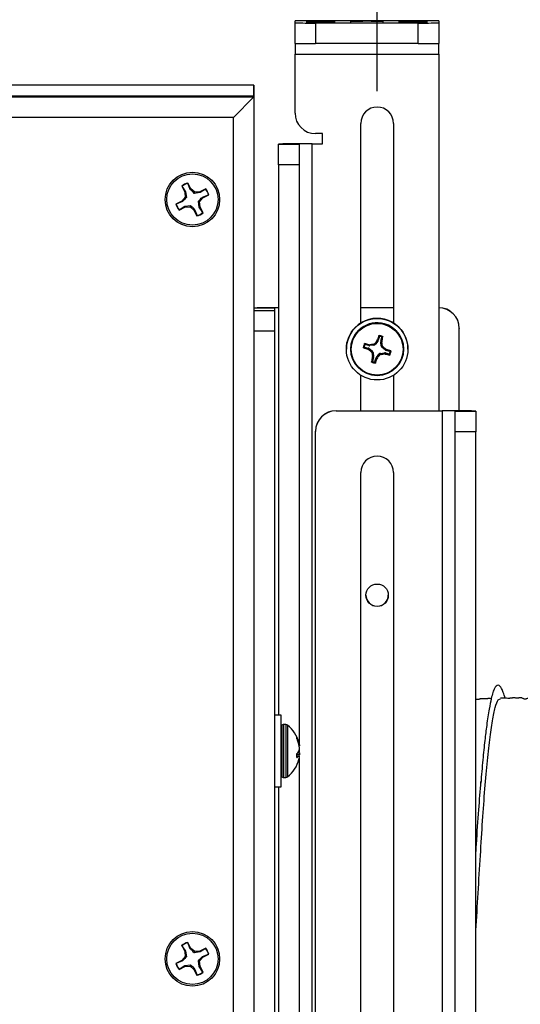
# Model space of a CAD drawing. Header units: inches. Extents: x 0.3 to 33.8, y 0.2 to 21.7.
# Tile 23 of 209: x 11.1 to 11.7, y 5.1 to 6.3. Entities that reach past the tile are written whole.
import ezdxf

# ---------------------------------------------------------------- set-up
doc = ezdxf.new("R2010")
doc.units = ezdxf.units.IN
doc.header["$MEASUREMENT"] = 0
doc.layers.add('BORDERS', color=7, linetype='Continuous')
doc.styles.add('SLDTEXTSTYLE0', font='TXT', dxfattribs={"width": 0.75})
doc.dimstyles.new('SLDDIMSTYLE0', dxfattribs={"dimtxt": 0.137795, "dimasz": 0.14, "dimexe": 0, "dimexo": 0.0625, "dimgap": 0.034449, "dimtad": 1, "dimdec": 3, "dimlfac": 5, "dimrnd": 1e-09, "dimzin": 12, "dimdsep": 46, "dimtxsty": 'SLDTEXTSTYLE0', "dimblk1": 'CLOSED', "dimblk2": 'CLOSED', "dimsah": 1, "dimcen": 0.09, "dimadec": 0, "dimazin": 3, "dimtfac": 1, "dimtdec": 3, "dimtofl": 0, "dimtmove": 0, "dimatfit": 3, "dimldrblk": 'CLOSED', "dimfxl": 0, "dimfrac": 2, "dimtolj": 1, "dimtzin": 12, "dimarcsym": 0})
doc.dimstyles.new('SLDDIMSTYLE1', dxfattribs={"dimtxt": 0.137795, "dimasz": 0.14, "dimexe": 0, "dimexo": 0.0625, "dimgap": 0.034449, "dimtad": 1, "dimdec": 3, "dimlfac": 5, "dimrnd": 1e-09, "dimzin": 4, "dimdsep": 46, "dimtxsty": 'SLDTEXTSTYLE0', "dimblk1": 'CLOSED', "dimblk2": 'CLOSED', "dimsah": 1, "dimcen": 0.09, "dimadec": 0, "dimazin": 1, "dimtfac": 1, "dimtdec": 3, "dimtofl": 0, "dimtmove": 0, "dimatfit": 3, "dimldrblk": 'CLOSED', "dimfxl": 0, "dimfrac": 2, "dimtolj": 1, "dimtzin": 12, "dimarcsym": 0})

# ---------------------------------------------------------------- blocks, each defined once
blk = doc.blocks.new('_Closed')
at = {"color": 0, "linetype": 'ByBlock', "lineweight": -2}
for p, q in [((-1, 0.166667), (0, 0)), ((-1, 0.166667), (-1, -0.166667)), ((0, 0), (-1, -0.166667)), ((0, 0), (-1, 0))]:
    blk.add_line(p, q, dxfattribs=at)
blk = doc.blocks.new('_D_9')
at = {"layer": 'BORDERS'}
for p, q in [((12.4417, 7.9841), (12.3997, 7.9841)), ((12.3997, 7.9841), (12.3997, 7.7654)), ((12.7471, 7.9841), (12.7891, 7.9841)), ((12.7891, 7.9841), (12.7891, 7.7654)), ((12.3997, 7.7654), (12.4417, 7.7654)), ((12.7891, 7.7654), (12.7471, 7.7654)), ((7.2796, 6.1797), (7.2796, 7.5986)), ((14.8326, 6.2324), (14.8326, 7.5986)), ((14.8326, 7.5592), (7.2796, 7.5592))]:
    blk.add_line(p, q, dxfattribs=at)
at = {"layer": 'BORDERS', "xscale": 0.14, "yscale": 0.14, "rotation": 180.0000000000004}
blk.add_blockref('_Closed', (7.2796, 7.5592, 0.5327), dxfattribs=at)
at = {"layer": 'BORDERS', "xscale": 0.14, "yscale": 0.14}
blk.add_blockref('_Closed', (14.8326, 7.5592, 0.5327), dxfattribs=at)
at = {"layer": 'BORDERS', "char_height": 0.1378, "attachment_point": 1, "style": 'SLDTEXTSTYLE0'}
for s, insert in [('959', (12.4417, 7.943)), ('37.765', (12.3144, 7.7368))]:
    blk.add_mtext(s, dxfattribs=dict(at, insert=insert))
blk = doc.blocks.new('_D_10')
at = {"layer": 'BORDERS'}
for p, q in [((12.4417, 7.4763), (12.3997, 7.4763)), ((12.3997, 7.4763), (12.3997, 7.2575)), ((12.7471, 7.4763), (12.7891, 7.4763)), ((12.7891, 7.4763), (12.7891, 7.2575)), ((12.3997, 7.2575), (12.4417, 7.2575)), ((12.7891, 7.2575), (12.7471, 7.2575)), ((11.5246, 6.2307), (11.5246, 7.0907)), ((13.7626, 5.2824), (13.7626, 7.0907)), ((11.5246, 7.0513), (13.7626, 7.0513))]:
    blk.add_line(p, q, dxfattribs=at)
at = {"layer": 'BORDERS', "xscale": 0.14, "yscale": 0.14, "rotation": 180.0000000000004}
blk.add_blockref('_Closed', (11.5246, 7.0513, 0.5327), dxfattribs=at)
at = {"layer": 'BORDERS', "xscale": 0.14, "yscale": 0.14}
blk.add_blockref('_Closed', (13.7626, 7.0513, 0.5327), dxfattribs=at)
at = {"layer": 'BORDERS', "char_height": 0.1378, "attachment_point": 1, "style": 'SLDTEXTSTYLE0'}
for s, insert in [('284', (12.4417, 7.4351)), ('11.190', (12.3144, 7.229))]:
    blk.add_mtext(s, dxfattribs=dict(at, insert=insert))

msp = doc.modelspace()

# ---------------------------------------------------------------- linework, layer by layer
at = {"color": 7, "linetype": 'Continuous', "lineweight": 25}
for p, q in [((11.42459, 6.31376), (11.42459, 6.31613)), ((11.59959, 6.31613), (11.42459, 6.31613)), ((11.42459, 6.28876), (11.42459, 6.31376)), ((11.57459, 6.31353), (11.44959, 6.31353)), ((11.44959, 6.31353), (11.44959, 6.28854)), ((11.49209, 6.31536), (11.49209, 6.31399)), ((11.53209, 6.31399), (11.53209, 6.31536)), ((11.57459, 6.28854), (11.57459, 6.31353)), ((11.59959, 6.31613), (11.59959, 6.31376)), ((11.59959, 6.31376), (11.59959, 6.28876)), ((11.42459, 6.28876), (11.42459, 6.27553)), ((11.57459, 6.28854), (11.44959, 6.28854)), ((11.59959, 6.27553), (11.59959, 6.28876)), ((11.42459, 6.27553), (11.59959, 6.27553)), ((11.42459, 6.20378), (11.42459, 6.27553)), ((11.59959, 6.27553), (11.59959, 5.8413)), ((11.37459, 6.23782), (11.06859, 6.23782)), ((11.37459, 6.22478), (11.37459, 6.23782)), ((11.37459, 6.23782), (11.37459, 6.22478)), ((7.54959, 6.22478), (11.37459, 6.22478)), ((7.54959, 6.22474), (11.37459, 6.22474)), ((11.37455, 6.22474), (11.37459, 6.22478)), ((11.37455, 6.22474), (11.37459, 6.22478)), ((11.37459, 6.22478), (11.37459, 6.22474)), ((11.37459, 6.22474), (11.37459, 6.22377)), ((7.54959, 6.22377), (11.37459, 6.22377)), ((11.37459, 6.22377), (11.34959, 6.19854)), ((11.37459, 6.22377), (11.37459, 4.12386)), ((11.34959, 6.19854), (7.57459, 6.19854)), ((11.34959, 4.14863), (11.34959, 6.19854)), ((11.50469, 5.94808), (11.50469, 6.19128)), ((11.54449, 6.19128), (11.54449, 5.94808)), ((11.45784, 6.17878), (11.44959, 6.17878)), ((11.45784, 6.16628), (11.45784, 6.17878)), ((11.42959, 6.16614), (11.40459, 6.16614)), ((11.40459, 6.16614), (11.40459, 6.16583)), ((11.40459, 6.16583), (11.42959, 6.16583)), ((11.40459, 6.1406), (11.40459, 6.16583)), ((11.42959, 6.16614), (11.42959, 6.16583)), ((11.42959, 6.16583), (11.42959, 6.1406)), ((11.44534, 6.16628), (11.44534, 6.16651)), ((11.44534, 6.16651), (11.45784, 6.16651)), ((11.44534, 4.51635), (11.44534, 6.16628)), ((11.44534, 6.16628), (11.45784, 6.16628)), ((11.42959, 6.1406), (11.40459, 6.1406)), ((11.40459, 6.1406), (11.40459, 5.47051)), ((11.42959, 6.1406), (11.42959, 5.4356)), ((11.29769, 6.11138), (11.29398, 6.1186)), ((11.29398, 6.11829), (11.29398, 6.1186)), ((11.29692, 6.11088), (11.29398, 6.11829)), ((11.28658, 6.1148), (11.29028, 6.10758)), ((11.28685, 6.11463), (11.28658, 6.1148)), ((11.28685, 6.11463), (11.29122, 6.10795)), ((11.29122, 6.10795), (11.29028, 6.10758)), ((11.29028, 6.10758), (11.29079, 6.1014)), ((11.29122, 6.10795), (11.29228, 6.10107)), ((11.29692, 6.11088), (11.29769, 6.11138)), ((11.30242, 6.10737), (11.29769, 6.11138)), ((11.30194, 6.10603), (11.30242, 6.10737)), ((11.30887, 6.10703), (11.30194, 6.10603)), ((11.3086, 6.10787), (11.30242, 6.10737)), ((11.31582, 6.11158), (11.3086, 6.10787)), ((11.30887, 6.10703), (11.3086, 6.10787)), ((11.31564, 6.11133), (11.30887, 6.10703)), ((11.31564, 6.11133), (11.31582, 6.11158)), ((11.28677, 6.09667), (11.27956, 6.09296)), ((11.27988, 6.09297), (11.27956, 6.09296)), ((11.28738, 6.096), (11.27988, 6.09297)), ((11.29079, 6.1014), (11.28677, 6.09667)), ((11.28738, 6.096), (11.28677, 6.09667)), ((11.29228, 6.10107), (11.29079, 6.1014)), ((11.3069, 6.09637), (11.30839, 6.09574)), ((11.30795, 6.08939), (11.3069, 6.09637)), ((11.30839, 6.09574), (11.3124, 6.10047)), ((11.30889, 6.08955), (11.30839, 6.09574)), ((11.3118, 6.10134), (11.3193, 6.1042)), ((11.3118, 6.10134), (11.3124, 6.10047)), ((11.3124, 6.10047), (11.31962, 6.10417)), ((11.3193, 6.1042), (11.31962, 6.10417)), ((11.28336, 6.08556), (11.29057, 6.08927)), ((11.28354, 6.08584), (11.28336, 6.08556)), ((11.28354, 6.08584), (11.2903, 6.0903)), ((11.2903, 6.0903), (11.29724, 6.09141)), ((11.2903, 6.0903), (11.29057, 6.08927)), ((11.29057, 6.08927), (11.29676, 6.08977)), ((11.29724, 6.09141), (11.29676, 6.08977)), ((11.29676, 6.08977), (11.30149, 6.08575)), ((11.30225, 6.08646), (11.30149, 6.08575)), ((11.30149, 6.08575), (11.30519, 6.07854)), ((11.30225, 6.08646), (11.3052, 6.07888)), ((11.30795, 6.08939), (11.30889, 6.08955)), ((11.31233, 6.08254), (11.30795, 6.08939)), ((11.31259, 6.08234), (11.30889, 6.08955)), ((11.31233, 6.08254), (11.31259, 6.08234)), ((11.3052, 6.07888), (11.30519, 6.07854)), ((11.39959, 5.96638), (11.37459, 5.96638)), ((11.37459, 5.96355), (11.39959, 5.96355)), ((11.39959, 5.96638), (11.39959, 5.96355)), ((11.39959, 5.96355), (11.39959, 5.93832)), ((11.54449, 5.96675), (11.50469, 5.96675)), ((11.54449, 5.96652), (11.50469, 5.96652)), ((11.39959, 5.93832), (11.37459, 5.93832)), ((11.39959, 5.93832), (11.39959, 4.1384)), ((11.62459, 5.94175), (11.62459, 5.94152)), ((11.62459, 5.84125), (11.62459, 5.94152)), ((11.52545, 5.92595), (11.52253, 5.92225)), ((11.52435, 5.92641), (11.52493, 5.92748)), ((11.52545, 5.92595), (11.52435, 5.92641)), ((11.52493, 5.92748), (11.52601, 5.92704)), ((11.52727, 5.9315), (11.52601, 5.92704)), ((11.52954, 5.92027), (11.52898, 5.92496)), ((11.53022, 5.92475), (11.52898, 5.92496)), ((11.52908, 5.92617), (11.53034, 5.93064)), ((11.52908, 5.92617), (11.53028, 5.92597)), ((11.53028, 5.92597), (11.53022, 5.92475)), ((11.48709, 5.91629), (11.48709, 5.91623)), ((11.49239, 5.9162), (11.49239, 5.91617)), ((11.50922, 5.91881), (11.51369, 5.91755)), ((11.51455, 5.92062), (11.51008, 5.92188)), ((11.51314, 5.91637), (11.51369, 5.91755)), ((11.5142, 5.91579), (11.51314, 5.91637)), ((11.51477, 5.917), (11.5142, 5.91579)), ((11.51455, 5.92062), (11.51465, 5.92172)), ((11.51465, 5.92172), (11.51586, 5.92166)), ((11.51477, 5.917), (11.51847, 5.91408)), ((11.51586, 5.92166), (11.51576, 5.92053)), ((11.52045, 5.92108), (11.51576, 5.92053)), ((11.51727, 5.91329), (11.51847, 5.91408)), ((11.52045, 5.92108), (11.51978, 5.92218)), ((11.52185, 5.92334), (11.52253, 5.92225)), ((11.52954, 5.92027), (11.53074, 5.92083)), ((11.53191, 5.91876), (11.5307, 5.91819)), ((11.53441, 5.91527), (11.5307, 5.91819)), ((11.53441, 5.91527), (11.53497, 5.91627)), ((11.53497, 5.91627), (11.53604, 5.91569)), ((11.53604, 5.91569), (11.53549, 5.91472)), ((11.53996, 5.91345), (11.53549, 5.91472)), ((11.55679, 5.91617), (11.55679, 5.9162)), ((11.56209, 5.91623), (11.56209, 5.91629)), ((11.51964, 5.912), (11.51843, 5.91121)), ((11.5201, 5.9061), (11.51884, 5.90163)), ((11.51889, 5.90609), (11.51896, 5.9073)), ((11.5201, 5.9061), (11.51889, 5.90609)), ((11.51896, 5.9073), (11.52019, 5.90731)), ((11.51964, 5.912), (11.52019, 5.90731)), ((11.52191, 5.90076), (11.52317, 5.90523)), ((11.52425, 5.90458), (11.52317, 5.90523)), ((11.52372, 5.90631), (11.52664, 5.91002)), ((11.52372, 5.90631), (11.52483, 5.90564)), ((11.52483, 5.90564), (11.52425, 5.90458)), ((11.52732, 5.9087), (11.52664, 5.91002)), ((11.52872, 5.91118), (11.53341, 5.91174)), ((11.52872, 5.91118), (11.5294, 5.90987)), ((11.53331, 5.9104), (11.53341, 5.91174)), ((11.53453, 5.91034), (11.53331, 5.9104)), ((11.53462, 5.91164), (11.53453, 5.91034)), ((11.53462, 5.91164), (11.53909, 5.91038)), ((11.50469, 5.8413), (11.50469, 5.88444)), ((11.54449, 5.88444), (11.54449, 5.8413)), ((11.47459, 5.8413), (11.47459, 5.84107)), ((11.47459, 5.8413), (11.60384, 5.8413)), ((11.47459, 5.84107), (11.60384, 5.84107)), ((11.60384, 5.84107), (11.60384, 5.8413)), ((11.60384, 5.84107), (11.60384, 4.19114)), ((11.61959, 5.84093), (11.64459, 5.84093)), ((11.61959, 5.84061), (11.61959, 5.84093)), ((11.64459, 5.84061), (11.64459, 5.84093)), ((11.61959, 5.81538), (11.61959, 5.84061)), ((11.61959, 5.84061), (11.64459, 5.84061)), ((11.64459, 5.84061), (11.64459, 5.81538)), ((11.44959, 5.81607), (11.44959, 5.8163)), ((11.44959, 4.08189), (11.44959, 5.81607)), ((11.64459, 5.81538), (11.61959, 5.81538)), ((11.61959, 4.21545), (11.61959, 5.81538)), ((11.64459, 4.21545), (11.64459, 5.81538)), ((11.50469, 5.07289), (11.50469, 5.76607)), ((11.54449, 5.76607), (11.54449, 5.07289)), ((11.40759, 5.47051), (11.39959, 5.47051)), ((11.40759, 5.38301), (11.40759, 5.47051)), ((11.41024, 5.45892), (11.40801, 5.45811)), ((11.40801, 5.45811), (11.40801, 5.41655)), ((11.41024, 5.45892), (11.41024, 5.41629)), ((11.41334, 5.45896), (11.41046, 5.45896)), ((11.41046, 5.45896), (11.41046, 5.41627)), ((11.41334, 5.45896), (11.41334, 5.41627)), ((11.41533, 5.45826), (11.41533, 5.4165)), ((11.42682, 5.44199), (11.42682, 5.44339)), ((11.42834, 5.43814), (11.42892, 5.43817)), ((11.42922, 5.43714), (11.42869, 5.43711)), ((11.42892, 5.43817), (11.42922, 5.43714)), ((11.42922, 5.43515), (11.42892, 5.43636)), ((11.42941, 5.43418), (11.42982, 5.43422)), ((11.42982, 5.43318), (11.42958, 5.43315)), ((11.42682, 5.41923), (11.42682, 5.4233)), ((11.42982, 5.4223), (11.42682, 5.42245)), ((11.42918, 5.42065), (11.42682, 5.4209)), ((11.42778, 5.42454), (11.42982, 5.42444)), ((11.42892, 5.42577), (11.42922, 5.42641)), ((11.42959, 5.42782), (11.42959, 5.4257)), ((11.40801, 5.41655), (11.40801, 5.39541)), ((11.41024, 5.41629), (11.41024, 5.3946)), ((11.41046, 5.41627), (11.41046, 5.39456)), ((11.41334, 5.41627), (11.41334, 5.39456)), ((11.41533, 5.4165), (11.41533, 5.39525)), ((11.42892, 5.42051), (11.42682, 5.42073)), ((11.42688, 5.41899), (11.42699, 5.41898)), ((11.42922, 5.42064), (11.42892, 5.42051)), ((11.42959, 5.41791), (11.42959, 4.93562)), ((11.40801, 5.39541), (11.41024, 5.3946)), ((11.41046, 5.39456), (11.41334, 5.39456)), ((11.39959, 5.38301), (11.40759, 5.38301)), ((11.40459, 5.38301), (11.40459, 4.97053)), ((11.29769, 5.18642), (11.29398, 5.19364)), ((11.29398, 5.19333), (11.29398, 5.19364)), ((11.29692, 5.18592), (11.29398, 5.19333)), ((11.28658, 5.18984), (11.29028, 5.18262)), ((11.28685, 5.18967), (11.28658, 5.18984)), ((11.28685, 5.18967), (11.29122, 5.18299)), ((11.29122, 5.18299), (11.29028, 5.18262)), ((11.29028, 5.18262), (11.29079, 5.17644)), ((11.29122, 5.18299), (11.29228, 5.17611)), ((11.29692, 5.18592), (11.29769, 5.18642)), ((11.30242, 5.18241), (11.29769, 5.18642)), ((11.30194, 5.18107), (11.30242, 5.18241)), ((11.30887, 5.18207), (11.30194, 5.18107)), ((11.3086, 5.18291), (11.30242, 5.18241)), ((11.31582, 5.18661), (11.3086, 5.18291)), ((11.30887, 5.18207), (11.3086, 5.18291)), ((11.31564, 5.18636), (11.30887, 5.18207)), ((11.31564, 5.18636), (11.31582, 5.18661)), ((11.28677, 5.17171), (11.27956, 5.168)), ((11.28738, 5.17104), (11.27988, 5.16801)), ((11.29079, 5.17644), (11.28677, 5.17171)), ((11.28738, 5.17104), (11.28677, 5.17171)), ((11.29228, 5.17611), (11.29079, 5.17644)), ((11.3069, 5.17141), (11.30839, 5.17078)), ((11.30795, 5.16442), (11.3069, 5.17141)), ((11.30839, 5.17078), (11.3124, 5.17551)), ((11.30889, 5.16459), (11.30839, 5.17078)), ((11.3118, 5.17638), (11.3193, 5.17924)), ((11.3118, 5.17638), (11.3124, 5.17551)), ((11.3124, 5.17551), (11.31962, 5.17921)), ((11.3193, 5.17924), (11.31962, 5.17921)), ((11.27988, 5.16801), (11.27956, 5.168)), ((11.28336, 5.1606), (11.29057, 5.1643)), ((11.28354, 5.16088), (11.28336, 5.1606)), ((11.28354, 5.16088), (11.2903, 5.16534)), ((11.2903, 5.16534), (11.29724, 5.16645)), ((11.2903, 5.16534), (11.29057, 5.1643)), ((11.29057, 5.1643), (11.29676, 5.16481)), ((11.29724, 5.16645), (11.29676, 5.16481)), ((11.29676, 5.16481), (11.30149, 5.16079)), ((11.30225, 5.1615), (11.30149, 5.16079)), ((11.30149, 5.16079), (11.30519, 5.15358)), ((11.30225, 5.1615), (11.3052, 5.15392)), ((11.30795, 5.16442), (11.30889, 5.16459)), ((11.31233, 5.15758), (11.30795, 5.16442)), ((11.31259, 5.15738), (11.30889, 5.16459)), ((11.31233, 5.15758), (11.31259, 5.15738)), ((11.3052, 5.15392), (11.30519, 5.15358))]:
    msp.add_line(p, q, dxfattribs=at)
at = {"color": 7, "linetype": 'Continuous', "lineweight": 25, "flags": 128}
for points in [[(11.45584, 6.3152), (11.46261, 6.31521), (11.46835, 6.31525), (11.47219, 6.3153), (11.47354, 6.31536), (11.47219, 6.31543), (11.46835, 6.31548), (11.46261, 6.31551), (11.45584, 6.31553), (11.44906, 6.31551), (11.44332, 6.31548), (11.43948, 6.31543), (11.43814, 6.31536), (11.43948, 6.3153), (11.44332, 6.31525), (11.44906, 6.31521), (11.45584, 6.3152)], [(11.45584, 6.31383), (11.46261, 6.31384), (11.46835, 6.31388), (11.47219, 6.31393), (11.47354, 6.31399), (11.47219, 6.31405), (11.46835, 6.31411), (11.46261, 6.31414), (11.45584, 6.31415), (11.44906, 6.31414), (11.44332, 6.31411), (11.43948, 6.31405), (11.43814, 6.31399), (11.43948, 6.31393), (11.44332, 6.31388), (11.44906, 6.31384), (11.45584, 6.31383)], [(11.56834, 6.3152), (11.57511, 6.31521), (11.58085, 6.31525), (11.58469, 6.3153), (11.58604, 6.31536), (11.58469, 6.31543), (11.58085, 6.31548), (11.57511, 6.31551), (11.56834, 6.31553), (11.56156, 6.31551), (11.55582, 6.31548), (11.55198, 6.31543), (11.55064, 6.31536), (11.55198, 6.3153), (11.55582, 6.31525), (11.56156, 6.31521), (11.56834, 6.3152)], [(11.56834, 6.31383), (11.57511, 6.31384), (11.58085, 6.31388), (11.58469, 6.31393), (11.58604, 6.31399), (11.58469, 6.31405), (11.58085, 6.31411), (11.57511, 6.31414), (11.56834, 6.31415), (11.56156, 6.31414), (11.55582, 6.31411), (11.55198, 6.31405), (11.55064, 6.31399), (11.55198, 6.31393), (11.55582, 6.31388), (11.56156, 6.31384), (11.56834, 6.31383)]]:
    msp.add_lwpolyline(points, dxfattribs=at)
at = {"color": 7, "linetype": 'Continuous', "lineweight": 25}
for centre, radius in [((11.29959, 6.09855), 0.0332), ((11.29959, 6.09857), 0.0312), ((11.52459, 5.91622), 0.0375), ((11.52459, 5.91617), 0.0322), ((11.52459, 5.91615), 0.03151), ((11.52459, 5.61654), 0.0136), ((11.29959, 5.17359), 0.0332), ((11.29959, 5.17361), 0.0312)]:
    msp.add_circle(centre, radius, dxfattribs=at)
for centre, radius, start, end in [((11.44334, 6.99695), 0.68345, 268.42788, 270.52392), ((11.51209, 5.4357), 0.87989, 88.69754, 91.30246), ((11.51209, 7.19365), 0.87989, 268.69754, 271.30246), ((11.58084, 6.99695), 0.68345, 269.47608, 271.57212), ((11.44334, 6.97195), 0.68345, 268.42788, 270.52392), ((11.58084, 6.97195), 0.68345, 269.47608, 271.57212), ((11.44959, 6.20378), 0.025, 180.0012, 270.0012), ((11.52459, 6.19128), 0.0199, 0.00193, 179.99807), ((11.43515, 5.0526), 1.11396, 89.47608, 91.57212), ((11.4414, 5.73579), 0.43052, 89.47608, 91.57212), ((11.29959, 6.09857), 0.0208, 105.63422, 128.70759), ((11.29959, 6.09858), 0.02049, 105.89503, 128.44678), ((11.29959, 6.09858), 0.02049, 15.89643, 38.44928), ((11.29959, 6.09857), 0.0208, 15.63561, 38.71009), ((11.29959, 6.09857), 0.0208, 195.63561, 218.71009), ((11.29959, 6.09859), 0.02049, 195.89643, 218.44928), ((11.29959, 6.09857), 0.0208, 285.63422, 308.70759), ((11.29959, 6.09859), 0.02049, 285.89503, 308.44678), ((11.39748, 5.30768), 0.6591, 89.38248, 91.99081), ((11.40418, 5.86715), 0.09933, 89.76383, 92.64884), ((11.59959, 5.94175), 0.025, 0.0012, 90.0012), ((11.59959, 5.94152), 0.025, 0.0012, 90.0012), ((11.52459, 5.91629), 0.0375, 61.03062, 179.99814), ((11.52459, 5.91629), 0.0375, 0.00046, 61.0325), ((11.52459, 5.9162), 0.0322, 74.2399, 179.99884), ((11.52459, 5.9162), 0.0322, 0.00073, 74.24263), ((11.82778, 5.67707), 0.39273, 140.58906, 141.16593), ((11.83891, 5.82891), 0.32908, 161.64589, 162.57134), ((11.52459, 5.91605), 0.01699, 66.96646, 81.5169), ((11.52459, 5.91613), 0.01603, 70.08027, 78.40309), ((11.1581, 5.87282), 0.37572, 7.34172, 7.94488), ((11.22567, 6.00197), 0.31395, 345.9903, 346.96043), ((11.52459, 5.91605), 0.01699, 156.96469, 171.51616), ((11.60229, 6.19717), 0.29461, 251.35456, 252.38613), ((11.52459, 5.91613), 0.01603, 160.07872, 168.40214), ((11.42929, 5.58412), 0.34822, 75.8105, 76.68304), ((11.73557, 6.18378), 0.3476, 230.4424, 231.09405), ((11.57123, 5.52024), 0.40522, 97.29531, 97.85371), ((11.28333, 5.60984), 0.39651, 50.60622, 51.17649), ((11.43288, 5.58507), 0.34634, 71.79511, 72.67081), ((11.52459, 5.91613), 0.01603, 340.07872, 348.40214), ((11.52459, 5.91605), 0.01699, 336.96469, 351.51616), ((11.83201, 5.82754), 0.32282, 165.91724, 166.85463), ((11.88053, 5.95795), 0.3651, 187.35495, 187.97396), ((11.52459, 5.91613), 0.01603, 250.08027, 258.40309), ((11.23055, 5.99728), 0.30798, 341.49983, 342.48246), ((11.2547, 6.12868), 0.3503, 320.45449, 321.09985), ((11.48546, 6.24814), 0.34112, 277.40013, 278.06371), ((11.60492, 6.19478), 0.29302, 256.09964, 257.13494), ((11.52459, 5.91605), 0.01699, 246.96646, 261.5169), ((11.47459, 5.8163), 0.025, 89.9988, 179.9988), ((11.47459, 5.81607), 0.025, 89.9988, 179.9988), ((11.61403, 4.72738), 1.11396, 88.42788, 90.52392), ((11.60778, 5.41057), 0.43052, 88.42788, 90.52392), ((11.52459, 5.76607), 0.0199, 0.00193, 179.99807), ((11.52459, 5.61677), 0.0136, 180.00193, 359.99807), ((11.40823, 5.4575), 0.000644, 110, 180), ((11.41046, 5.45831), 0.000644, 90, 110), ((11.41334, 5.45574), 0.00322, 51.66575, 90), ((11.39042, 5.42676), 0.04017, 14.814, 51.66575), ((11.39495, 5.42777), 0.03553, 17.02559, 25.58599), ((11.39247, 5.42542), 0.03805, 16.7113, 24.88828), ((11.40774, 5.43121), 0.02228, 7.76748, 15.42847), ((11.38999, 5.42718), 0.04003, 5.7892, 11.49296), ((11.4287, 5.4348), 0.00197, 296.91976, 304.62289), ((11.41823, 5.4346), 0.01387, 309.21021, 320.45566), ((11.4106, 5.43199), 0.01944, 343.31102, 351.36743), ((11.41093, 5.42159), 0.01911, 8.59582, 13.49502), ((11.38997, 5.42634), 0.04005, 351.57479, 354.21001), ((11.39042, 5.42676), 0.04017, 308.33425, 345.58188), ((11.42157, 5.42777), 0.01033, 301.65552, 315.34423), ((11.42813, 5.41775), 0.00309, 56.86455, 69.32326), ((11.40774, 5.4223), 0.02228, 344.57153, 352.23252), ((11.40823, 5.39601), 0.000644, 180, 250), ((11.41046, 5.3952), 0.000644, 250, 270), ((11.41334, 5.39778), 0.00322, 270, 308.33425), ((11.29959, 5.17361), 0.0208, 105.63422, 128.70759), ((11.29959, 5.17362), 0.02049, 105.89503, 128.44678), ((11.29959, 5.17362), 0.02049, 15.89643, 38.44928), ((11.29959, 5.17361), 0.0208, 15.63561, 38.71009), ((11.29959, 5.17361), 0.0208, 195.63561, 218.71009), ((11.29959, 5.17362), 0.02049, 195.89643, 218.44928), ((11.29959, 5.17361), 0.0208, 285.63422, 308.70759), ((11.29959, 5.17362), 0.02049, 285.89503, 308.44678)]:
    msp.add_arc(centre, radius, start, end, dxfattribs=at)
for centre, major_axis, ratio, start_param, end_param in [((11.52298, 5.9279), (0.00281, -0.00142), 0.9942825, 6.084973, 6.475493), ((11.53211, 5.92532), (0.00314, -0.00025), 0.9942659, 2.9457624, 3.3362824), ((11.51282, 5.91452), (0.00144, 0.0028), 0.9943313, 6.0909032, 6.4814232), ((11.5154, 5.92365), (0.00025, 0.00314), 0.9943481, 2.9469112, 3.3374312), ((11.51651, 5.91161), (0.00275, 0.00153), 0.9935692, 5.8955185, 6.6763806), ((11.52007, 5.92421), (-0.00155, 0.00274), 0.9936127, 2.7483785, 3.5292405), ((11.53266, 5.92065), (0.00275, 0.00153), 0.9935692, 2.7539259, 3.534788), ((11.53635, 5.91774), (0.00144, 0.0028), 0.9943313, 2.9493105, 3.3398305), ((11.51707, 5.90695), (0.00314, -0.00025), 0.9942659, 6.0873551, 6.4778751), ((11.5262, 5.90437), (0.00281, -0.00142), 0.9942825, 2.9433803, 3.3339003), ((11.52911, 5.90806), (-0.00155, 0.00274), 0.9936127, 5.8899711, 6.6708332), ((11.53377, 5.90861), (0.00025, 0.00314), 0.9943481, 6.0885038, 6.4790238)]:
    msp.add_ellipse(centre, major_axis=major_axis, ratio=ratio, start_param=start_param, end_param=end_param, dxfattribs=at)
for points, knots in [([(11.30194, 6.10603), (11.30067, 6.10723), (11.29887, 6.10894), (11.29736, 6.11044), (11.29692, 6.11088)], [0, 0, 0, 0, 0.7055493, 1, 1, 1, 1]), ([(11.29228, 6.10107), (11.29106, 6.09979), (11.28935, 6.09798), (11.28783, 6.09645), (11.28738, 6.096)], [0, 0, 0, 0, 0.7055493, 1, 1, 1, 1]), ([(11.3069, 6.09637), (11.30811, 6.09763), (11.30983, 6.09941), (11.31135, 6.1009), (11.3118, 6.10134)], [0, 0, 0, 0, 0.7055493, 1, 1, 1, 1]), ([(11.29724, 6.09141), (11.2985, 6.09019), (11.3003, 6.08845), (11.30181, 6.08691), (11.30225, 6.08646)], [0, 0, 0, 0, 0.7055493, 1, 1, 1, 1]), ([(11.52656, 5.93254), (11.52658, 5.93259), (11.52663, 5.93269), (11.52676, 5.9328), (11.52692, 5.93286), (11.52704, 5.93286), (11.52709, 5.93285)], [0, 0, 0, 0, 0.25269173, 0.50551722, 0.75344174, 1, 1, 1, 1]), ([(11.52727, 5.9315), (11.52715, 5.93168), (11.52692, 5.93203), (11.52668, 5.93237), (11.52656, 5.93254)], [0, 0, 0, 0, 0.4946499, 1, 1, 1, 1]), ([(11.52709, 5.93285), (11.52721, 5.93269), (11.52745, 5.93235), (11.52769, 5.93201), (11.52781, 5.93183)], [0, 0, 0, 0, 0.4958449, 1, 1, 1, 1]), ([(11.52781, 5.93183), (11.52776, 5.93184), (11.52765, 5.93185), (11.5275, 5.9318), (11.52737, 5.9317), (11.5273, 5.9316), (11.52727, 5.93153), (11.52727, 5.9315)], [0, 0, 0, 0, 0.2255497, 0.4511533, 0.6755815, 0.8996403, 1, 1, 1, 1]), ([(11.53005, 5.9312), (11.53025, 5.93129), (11.53065, 5.93145), (11.53104, 5.93161), (11.53124, 5.93169)], [0, 0, 0, 0, 0.5041524, 1, 1, 1, 1]), ([(11.53034, 5.93064), (11.53035, 5.93069), (11.53037, 5.93079), (11.53033, 5.93095), (11.53024, 5.93108), (11.53014, 5.93116), (11.53007, 5.93119), (11.53005, 5.9312)], [0, 0, 0, 0, 0.2255496, 0.4511532, 0.6755812, 0.89964, 1, 1, 1, 1]), ([(11.53152, 5.93114), (11.53133, 5.93106), (11.53093, 5.9309), (11.53054, 5.93072), (11.53034, 5.93064)], [0, 0, 0, 0, 0.5053527, 1, 1, 1, 1]), ([(11.53124, 5.93169), (11.53128, 5.93166), (11.53137, 5.93161), (11.53147, 5.93149), (11.53153, 5.93134), (11.53154, 5.93122), (11.53153, 5.93115), (11.53152, 5.93114)], [0, 0, 0, 0, 0.2243701, 0.4484144, 0.6809027, 0.9255748, 1, 1, 1, 1]), ([(11.50778, 5.91856), (11.50796, 5.91869), (11.50832, 5.91896), (11.5087, 5.91922), (11.50889, 5.91936)], [0, 0, 0, 0, 0.4958476, 1, 1, 1, 1]), ([(11.5081, 5.91802), (11.50805, 5.91805), (11.50795, 5.91809), (11.50784, 5.91822), (11.50777, 5.91838), (11.50778, 5.9185), (11.50778, 5.91856)], [0, 0, 0, 0, 0.2526917, 0.5055172, 0.7534417, 1, 1, 1, 1]), ([(11.50922, 5.91881), (11.50903, 5.91868), (11.50865, 5.91842), (11.50828, 5.91816), (11.5081, 5.91802)], [0, 0, 0, 0, 0.4946473, 1, 1, 1, 1]), ([(11.50889, 5.91936), (11.50888, 5.9193), (11.50887, 5.9192), (11.50892, 5.91904), (11.50902, 5.91892), (11.50912, 5.91884), (11.50919, 5.91882), (11.50922, 5.91881)], [0, 0, 0, 0, 0.2255497, 0.4511533, 0.6755815, 0.8996403, 1, 1, 1, 1]), ([(11.50895, 5.9227), (11.50898, 5.92274), (11.50903, 5.92284), (11.50915, 5.92294), (11.50929, 5.92299), (11.50941, 5.923), (11.50948, 5.92299), (11.5095, 5.92299)], [0, 0, 0, 0, 0.2243701, 0.4484144, 0.6809027, 0.9255748, 1, 1, 1, 1]), ([(11.50952, 5.92159), (11.50942, 5.92178), (11.50923, 5.92215), (11.50904, 5.92252), (11.50895, 5.9227)], [0, 0, 0, 0, 0.5041524, 1, 1, 1, 1]), ([(11.5095, 5.92299), (11.50959, 5.9228), (11.50978, 5.92244), (11.50998, 5.92207), (11.51008, 5.92188)], [0, 0, 0, 0, 0.5053527, 1, 1, 1, 1]), ([(11.51008, 5.92188), (11.51003, 5.92189), (11.50993, 5.92191), (11.50977, 5.92187), (11.50964, 5.92179), (11.50956, 5.92169), (11.50953, 5.92162), (11.50952, 5.92159)], [0, 0, 0, 0, 0.2255496, 0.4511532, 0.6755812, 0.89964, 1, 1, 1, 1]), ([(11.51843, 5.91121), (11.51835, 5.91155), (11.5182, 5.91223), (11.51771, 5.91291), (11.51736, 5.91321), (11.51727, 5.91329)], [0, 0, 0, 0, 0.4271588, 0.8543492, 1, 1, 1, 1]), ([(11.51978, 5.92218), (11.52012, 5.92226), (11.52079, 5.92241), (11.52147, 5.9229), (11.52178, 5.92325), (11.52185, 5.92334)], [0, 0, 0, 0, 0.4271588, 0.8543492, 1, 1, 1, 1]), ([(11.53074, 5.92083), (11.53082, 5.92049), (11.53098, 5.91981), (11.53147, 5.91913), (11.53182, 5.91883), (11.53191, 5.91876)], [0, 0, 0, 0, 0.4271588, 0.8543492, 1, 1, 1, 1]), ([(11.53996, 5.91345), (11.54015, 5.91356), (11.54053, 5.91376), (11.54089, 5.91397), (11.54108, 5.91407)], [0, 0, 0, 0, 0.49464991, 1, 1, 1, 1]), ([(11.54029, 5.91291), (11.54029, 5.91296), (11.54031, 5.91307), (11.54025, 5.91322), (11.54016, 5.91335), (11.54005, 5.91342), (11.53998, 5.91345), (11.53996, 5.91345)], [0, 0, 0, 0, 0.2255497, 0.4511533, 0.6755815, 0.8996403, 1, 1, 1, 1]), ([(11.54139, 5.91354), (11.54121, 5.91344), (11.54085, 5.91323), (11.54048, 5.91302), (11.54029, 5.91291)], [0, 0, 0, 0, 0.4958449, 1, 1, 1, 1]), ([(11.54108, 5.91407), (11.54113, 5.91405), (11.54123, 5.91401), (11.54134, 5.91388), (11.5414, 5.91372), (11.5414, 5.9136), (11.54139, 5.91354)], [0, 0, 0, 0, 0.2526917, 0.5055172, 0.7534417, 1, 1, 1, 1]), ([(11.51794, 5.90041), (11.51789, 5.90044), (11.5178, 5.90049), (11.5177, 5.90061), (11.51764, 5.90076), (11.51763, 5.90088), (11.51765, 5.90094), (11.51765, 5.90096)], [0, 0, 0, 0, 0.22437011, 0.44841436, 0.68090265, 0.92557481, 1, 1, 1, 1]), ([(11.51765, 5.90096), (11.51785, 5.90107), (11.51824, 5.90129), (11.51864, 5.90152), (11.51884, 5.90163)], [0, 0, 0, 0, 0.5053527, 1, 1, 1, 1]), ([(11.51913, 5.90106), (11.51893, 5.90095), (11.51853, 5.90073), (11.51813, 5.90052), (11.51794, 5.90041)], [0, 0, 0, 0, 0.5041524, 1, 1, 1, 1]), ([(11.51884, 5.90163), (11.51883, 5.90158), (11.51881, 5.90147), (11.51885, 5.90132), (11.51893, 5.90118), (11.51904, 5.9011), (11.5191, 5.90107), (11.51913, 5.90106)], [0, 0, 0, 0, 0.2255496, 0.4511532, 0.6755812, 0.89964, 1, 1, 1, 1]), ([(11.52137, 5.90043), (11.52142, 5.90043), (11.52152, 5.90042), (11.52168, 5.90047), (11.5218, 5.90056), (11.52188, 5.90067), (11.5219, 5.90074), (11.52191, 5.90076)], [0, 0, 0, 0, 0.22554966, 0.4511533, 0.67558153, 0.89964028, 1, 1, 1, 1]), ([(11.52191, 5.90076), (11.52202, 5.90056), (11.52226, 5.90015), (11.52249, 5.89976), (11.52261, 5.89956)], [0, 0, 0, 0, 0.4946473, 1, 1, 1, 1]), ([(11.5294, 5.90987), (11.52906, 5.90979), (11.52838, 5.90963), (11.5277, 5.90914), (11.5274, 5.90879), (11.52732, 5.9087)], [0, 0, 0, 0, 0.42715877, 0.85434923, 1, 1, 1, 1]), ([(11.53909, 5.91038), (11.53914, 5.91037), (11.53925, 5.91035), (11.5394, 5.91039), (11.53954, 5.91048), (11.53962, 5.91058), (11.53965, 5.91065), (11.53966, 5.91067)], [0, 0, 0, 0, 0.2255496, 0.4511532, 0.6755812, 0.89964, 1, 1, 1, 1]), ([(11.53968, 5.90911), (11.53958, 5.90932), (11.53939, 5.90975), (11.53919, 5.91017), (11.53909, 5.91038)], [0, 0, 0, 0, 0.5053527, 1, 1, 1, 1]), ([(11.53966, 5.91067), (11.53975, 5.91046), (11.53995, 5.91003), (11.54013, 5.90961), (11.54022, 5.9094)], [0, 0, 0, 0, 0.5041524, 1, 1, 1, 1]), ([(11.54022, 5.9094), (11.5402, 5.90936), (11.54015, 5.90926), (11.54003, 5.90916), (11.53988, 5.9091), (11.53976, 5.90909), (11.53969, 5.90911), (11.53968, 5.90911)], [0, 0, 0, 0, 0.2243701, 0.4484144, 0.6809027, 0.9255748, 1, 1, 1, 1]), ([(11.52208, 5.89924), (11.52196, 5.89944), (11.52172, 5.89983), (11.52148, 5.90023), (11.52137, 5.90043)], [0, 0, 0, 0, 0.4958476, 1, 1, 1, 1]), ([(11.52261, 5.89956), (11.52259, 5.89951), (11.52254, 5.89941), (11.52241, 5.8993), (11.52225, 5.89924), (11.52214, 5.89924), (11.52208, 5.89924)], [0, 0, 0, 0, 0.2526917, 0.5055172, 0.7534417, 1, 1, 1, 1]), ([(11.68041, 5.49109), (11.67968, 5.49355), (11.67822, 5.49845), (11.67609, 5.50306), (11.67402, 5.50604), (11.67178, 5.50732), (11.6696, 5.50642), (11.66748, 5.50333), (11.66544, 5.49821), (11.66329, 5.49011), (11.66078, 5.47748), (11.6582, 5.46056), (11.65559, 5.4393), (11.65317, 5.41598), (11.65162, 5.39723), (11.65081, 5.3875)], [0, 0, 0, 0, 0.06347172, 0.12615036, 0.18955221, 0.24762984, 0.32277651, 0.38695637, 0.45004299, 0.52150001, 0.61338254, 0.72528749, 0.80943486, 0.90105725, 1, 1, 1, 1]), ([(11.66347, 5.49042), (11.66333, 5.49046), (11.6628, 5.49062), (11.66193, 5.49065), (11.66102, 5.49064), (11.66042, 5.4906), (11.66018, 5.49059), (11.6601, 5.49059), (11.66003, 5.49059), (11.65997, 5.49059), (11.65993, 5.49059), (11.6599, 5.49058), (11.65985, 5.49058), (11.65975, 5.49058), (11.65959, 5.49058), (11.65938, 5.49059), (11.65938, 5.49059), (11.65952, 5.4905), (11.65944, 5.49035), (11.65919, 5.49026), (11.659, 5.49022), (11.65888, 5.49021), (11.65876, 5.4902), (11.65867, 5.49019), (11.65858, 5.49019), (11.65848, 5.49019), (11.65835, 5.49019), (11.65821, 5.49019), (11.65789, 5.4902), (11.65747, 5.49023), (11.65626, 5.49034), (11.65501, 5.49045), (11.65342, 5.49044), (11.65225, 5.49039), (11.65166, 5.49037), (11.65148, 5.49037), (11.65134, 5.49036), (11.65125, 5.49036), (11.65115, 5.49036), (11.65103, 5.49035), (11.65089, 5.49035), (11.65068, 5.49035), (11.65035, 5.49035), (11.65004, 5.49035), (11.65015, 5.49028), (11.64974, 5.49006), (11.64907, 5.48983), (11.64824, 5.48967), (11.64765, 5.4896), (11.64709, 5.48955), (11.64667, 5.48953), (11.64621, 5.48952), (11.64555, 5.4895), (11.64494, 5.4895), (11.64464, 5.48952), (11.64459, 5.48952)], [0, 0, 0, 0, 0.0331431, 0.1213767, 0.1744404, 0.1879183, 0.1899871, 0.1915754, 0.1927486, 0.1932272, 0.1936742, 0.1941309, 0.194636, 0.1958943, 0.1997548, 0.2136408, 0.2670823, 0.3419036, 0.3929679, 0.4084318, 0.4137678, 0.4176307, 0.4190914, 0.4203219, 0.4214386, 0.4225914, 0.4239171, 0.4264155, 0.4296651, 0.4424052, 0.4613383, 0.5527493, 0.6290488, 0.6556534, 0.6596058, 0.6626472, 0.6638974, 0.6650242, 0.6660907, 0.6671691, 0.669611, 0.6727441, 0.6816707, 0.7112809, 0.8030823, 0.8774496, 0.9290904, 0.9474534, 0.9614306, 0.9672452, 0.9726499, 0.9780216, 0.9837367, 0.9971813, 1, 1, 1, 1]), ([(11.64459, 5.20235), (11.64545, 5.21759), (11.64722, 5.24875), (11.64996, 5.29406), (11.65264, 5.33727), (11.65542, 5.37681), (11.65848, 5.41187), (11.66168, 5.44136), (11.66489, 5.46457), (11.66828, 5.48078), (11.67166, 5.48991), (11.67394, 5.49015), (11.6749, 5.49025)], [0, 0, 0, 0, 0.0993333, 0.2030997, 0.3055713, 0.408043, 0.5118093, 0.6155756, 0.7180473, 0.8205189, 0.9242852, 1, 1, 1, 1]), ([(11.71091, 5.49194), (11.71042, 5.49187), (11.70955, 5.49175), (11.70809, 5.49108), (11.7069, 5.49051), (11.70593, 5.49019), (11.70544, 5.49008), (11.70515, 5.49003), (11.70491, 5.49001), (11.70474, 5.49), (11.70458, 5.49), (11.70434, 5.49001), (11.70407, 5.49004), (11.70337, 5.49017), (11.70267, 5.4905), (11.70163, 5.49108), (11.70103, 5.49151), (11.70005, 5.49164), (11.69952, 5.49164), (11.699, 5.49163), (11.69888, 5.49162), (11.6988, 5.49162), (11.69874, 5.49162), (11.6987, 5.49162), (11.69865, 5.49162), (11.69861, 5.49161), (11.69857, 5.49161), (11.69851, 5.49161), (11.69839, 5.49161), (11.69826, 5.49161), (11.69803, 5.4916), (11.69762, 5.49159), (11.69728, 5.49152), (11.6969, 5.49136), (11.69651, 5.4912), (11.696, 5.49112), (11.69586, 5.49111), (11.69577, 5.4911), (11.69568, 5.49109), (11.69561, 5.49109), (11.69554, 5.49109), (11.69545, 5.49109), (11.69529, 5.49109), (11.69511, 5.4911), (11.69374, 5.49121), (11.69294, 5.49141), (11.69188, 5.49145), (11.6907, 5.49141), (11.69032, 5.49139), (11.69011, 5.49139), (11.68993, 5.49138), (11.68981, 5.49138), (11.68969, 5.49138), (11.68953, 5.49137), (11.68934, 5.49137), (11.68903, 5.49136), (11.68869, 5.49136), (11.68816, 5.49134), (11.68768, 5.49129), (11.68742, 5.49118), (11.68689, 5.49106), (11.68652, 5.491), (11.68615, 5.49096), (11.68591, 5.49095), (11.68571, 5.49094), (11.68556, 5.49094), (11.68541, 5.49093), (11.6852, 5.49093), (11.68484, 5.49093), (11.68439, 5.49094), (11.68262, 5.49101), (11.6809, 5.4911), (11.67876, 5.49109), (11.67691, 5.49105), (11.67575, 5.49102), (11.67517, 5.491), (11.67489, 5.49099)], [0, 0, 0, 0, 0.0962202, 0.1674515, 0.2135118, 0.2272333, 0.2318815, 0.2352085, 0.2364875, 0.2376198, 0.2387373, 0.2399759, 0.2431746, 0.2476588, 0.2734268, 0.3163318, 0.4039157, 0.4497955, 0.4746544, 0.477764, 0.4788923, 0.4797664, 0.4801247, 0.4804442, 0.4807412, 0.4810353, 0.4813467, 0.4816926, 0.4825322, 0.4849654, 0.4885298, 0.4992009, 0.5349401, 0.5769763, 0.6004332, 0.6034509, 0.6045818, 0.6054978, 0.6062569, 0.6066084, 0.6069597, 0.6077167, 0.6086262, 0.6110737, 0.6144746, 0.6744518, 0.728846, 0.7377957, 0.7408763, 0.7431661, 0.7440862, 0.7449154, 0.7457174, 0.7465597, 0.7485684, 0.7512238, 0.7588181, 0.7696241, 0.8008846, 0.8385207, 0.8515117, 0.8602846, 0.863305, 0.8656466, 0.8666741, 0.867678, 0.8687172, 0.8698413, 0.8724705, 0.877607, 0.8842543, 0.9398239, 0.9741951, 0.9880355, 0.9940645, 1, 1, 1, 1]), ([(11.42682, 5.44339), (11.42682, 5.4434), (11.42682, 5.44341), (11.42686, 5.44337), (11.42691, 5.44328), (11.42696, 5.44319), (11.42699, 5.44312), (11.42699, 5.44311)], [0, 0, 0, 0, 0.2243701, 0.4484144, 0.6809027, 0.9255748, 1, 1, 1, 1]), ([(11.42699, 5.44143), (11.42697, 5.44148), (11.42692, 5.44159), (11.42686, 5.44175), (11.42682, 5.4419), (11.42682, 5.44196), (11.42682, 5.44199)], [0, 0, 0, 0, 0.2526917, 0.5055172, 0.7534417, 1, 1, 1, 1]), ([(11.42982, 5.43422), (11.42985, 5.43399), (11.4299, 5.43352), (11.42987, 5.43324), (11.42983, 5.43319), (11.42982, 5.43318)], [0, 0, 0, 0, 0.4271588, 0.8543492, 1, 1, 1, 1]), ([(11.42682, 5.4233), (11.42682, 5.42336), (11.42682, 5.42346), (11.42686, 5.42361), (11.42691, 5.42374), (11.42696, 5.42382), (11.42699, 5.42385), (11.42699, 5.42385)], [0, 0, 0, 0, 0.2243701, 0.4484144, 0.6809027, 0.9255748, 1, 1, 1, 1]), ([(11.42982, 5.42907), (11.42985, 5.42933), (11.4299, 5.42984), (11.42987, 5.43064), (11.42983, 5.4311), (11.42982, 5.43121)], [0, 0, 0, 0, 0.4271588, 0.8543492, 1, 1, 1, 1]), ([(11.42982, 5.42444), (11.42985, 5.42419), (11.4299, 5.42367), (11.42987, 5.42288), (11.42983, 5.42242), (11.42982, 5.4223)], [0, 0, 0, 0, 0.4271588, 0.8543492, 1, 1, 1, 1]), ([(11.42699, 5.41898), (11.42697, 5.41897), (11.42692, 5.41895), (11.42686, 5.41899), (11.42682, 5.41909), (11.42682, 5.41919), (11.42682, 5.41923)], [0, 0, 0, 0, 0.2526917, 0.5055172, 0.7534417, 1, 1, 1, 1]), ([(11.42982, 5.41929), (11.42985, 5.41953), (11.4299, 5.42), (11.42987, 5.42028), (11.42983, 5.42032), (11.42982, 5.42034)], [0, 0, 0, 0, 0.4271588, 0.8543492, 1, 1, 1, 1]), ([(11.64459, 5.29888), (11.64488, 5.3037), (11.64611, 5.32362), (11.64828, 5.35485), (11.65012, 5.37847), (11.65101, 5.38979)], [0, 0, 0, 0, 0.1429621, 0.5893846, 1, 1, 1, 1]), ([(11.30194, 5.18107), (11.30067, 5.18227), (11.29887, 5.18397), (11.29736, 5.18547), (11.29692, 5.18592)], [0, 0, 0, 0, 0.7055493, 1, 1, 1, 1]), ([(11.29228, 5.17611), (11.29106, 5.17483), (11.28935, 5.17302), (11.28783, 5.17149), (11.28738, 5.17104)], [0, 0, 0, 0, 0.7055493, 1, 1, 1, 1]), ([(11.3069, 5.17141), (11.30811, 5.17266), (11.30983, 5.17445), (11.31135, 5.17594), (11.3118, 5.17638)], [0, 0, 0, 0, 0.7055493, 1, 1, 1, 1]), ([(11.29724, 5.16645), (11.2985, 5.16522), (11.3003, 5.16349), (11.30181, 5.16195), (11.30225, 5.1615)], [0, 0, 0, 0, 0.7055493, 1, 1, 1, 1])]:
    msp.add_open_spline(points, degree=3, knots=knots, dxfattribs=at)

# ---------------------------------------------------------------- dimensions: what is measured, and where the dimension line sits
at = {"layer": 'BORDERS'}
for base, p1, p2, dimstyle, picture, middle in [((7.27959, 7.5592), (14.83263, 6.19306), (7.27959, 6.14037), 'SLDDIMSTYLE0', '_D_9', (12.59438, 7.5592)), ((13.76263, 7.05134), (11.52459, 6.19128), (13.76263, 5.24306), 'SLDDIMSTYLE1', '_D_10', (12.59438, 7.05134))]:
    dim = msp.add_linear_dim(base=base, p1=p1, p2=p2, dimstyle=dimstyle, dxfattribs=at)
    dim.commit()
    dim.dimension.update_dxf_attribs({"geometry": picture, "text_midpoint": middle, "dimtype": 160})

doc.saveas('drawing.dxf')
